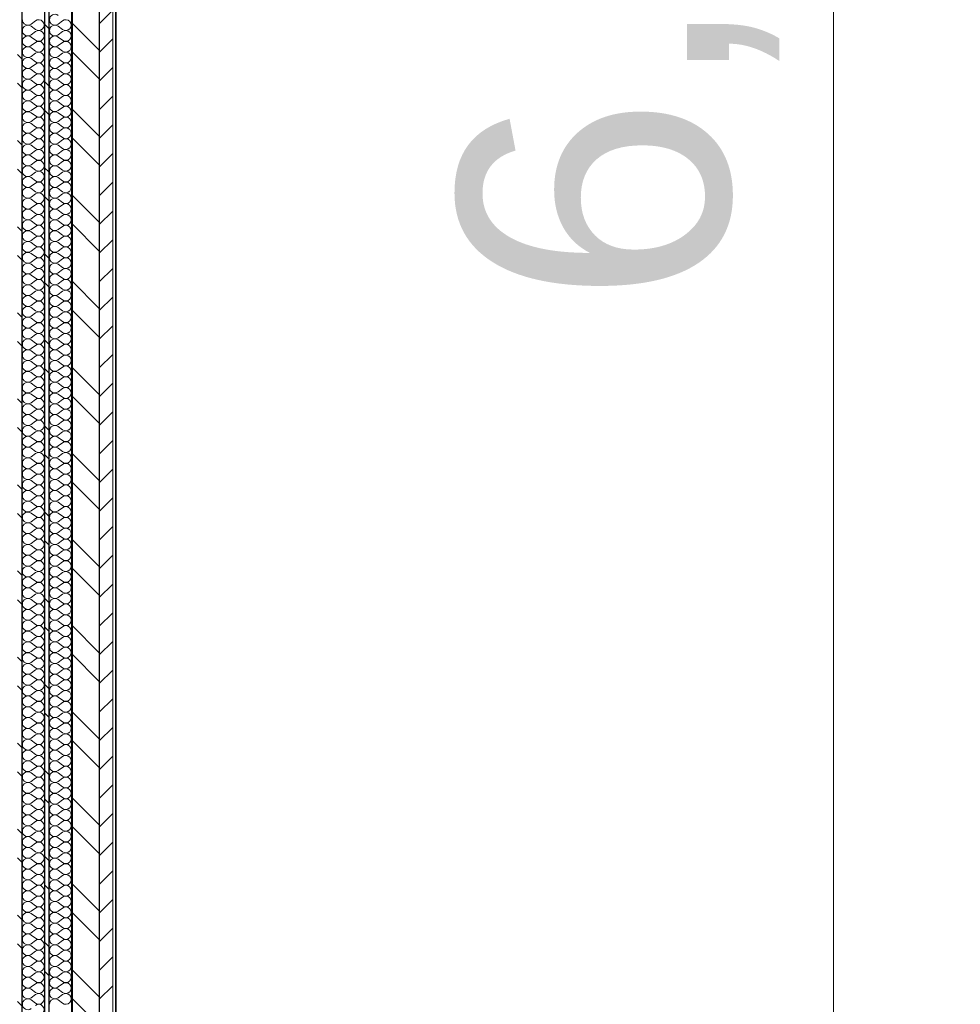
# Model space of a CAD drawing. Header units: millimetres. Extents: x 30792 to 66615, y -300 to 6970.
# Tile 56 of 58: x 63782 to 65521, y 1500 to 3320. Entities that reach past the tile are written whole.
import ezdxf

# ---------------------------------------------------------------- set-up
doc = ezdxf.new("R2010")
doc.units = ezdxf.units.MM
doc.header["$MEASUREMENT"] = 0
doc.linetypes.add('Wipeout_Contour', pattern=[1000, 0, -1000])
for name, color, linetype in [('Métal _ Bardage.Charp_Couv_Bard_Métal', 7, 'Continuous'), ('Nouveau_2D - Cotations - 1_100.2D', 7, 'Continuous'), ('Nouveau_Charpente _ Bardage.Charp_Couv_Zinc', 7, 'Continuous')]:
    doc.layers.add(name, color=color, linetype=linetype)
doc.styles.add('STYLE_GENERE_1', font='arial.ttf')
doc.dimstyles.new('STYLE_GENERE__1', dxfattribs={"dimtxt": 500, "dimasz": 237.5, "dimexe": 0.18, "dimexo": 50, "dimgap": 0, "dimtad": 1, "dimlfac": 0.001, "dimzin": 0, "dimdsep": 46, "dimtxsty": 'STYLE_GENERE_1', "dimblk": 'ARROWHEAD_10', "dimblk1": 'ARROWHEAD_10', "dimblk2": 'ARROWHEAD_10', "dimcen": 0.09, "dimclrd": 256, "dimclre": 256, "dimclrt": 256, "dimazin": 0, "dimtfac": 1, "dimtdec": 4, "dimtmove": 0, "dimatfit": 3, "dimfxl": 0, "dimtolj": 1, "dimtzin": 0, "dimarcsym": 0})
pattern_1 = [(315, (0, 0), (79.54951, 79.54951), []), (315, (26.52, 26.52), (79.54951, 79.54951), [])]

# ---------------------------------------------------------------- blocks, each defined once
blk = doc.blocks.new('*X51')
at = {"layer": 'Métal _ Bardage.Charp_Couv_Bard_Métal', "linetype": 'Continuous', "lineweight": 15, "true_color": 0xc1976c}
blk.add_hatch(color=33, dxfattribs=at).paths.add_polyline_path([(63878.282724, 140), (63879.282724, 140), (63879.282724, 6927.6), (63878.282724, 6927.6)])
blk = doc.blocks.new('*X52')
at = {"layer": 'Métal _ Bardage.Charp_Couv_Bard_Métal', "color": 2, "linetype": 'Continuous', "lineweight": 15, "true_color": 0xfee600}
for p, q in [((63861.3, 3318), (63853.3, 3312)), ((63861.3, 3302), (63853.3, 3308)), ((63861.3, 3298), (63853.3, 3292)), ((63861.3, 3282), (63853.3, 3288)), ((63861.3, 3278), (63853.3, 3272)), ((63861.3, 3262), (63853.3, 3268)), ((63861.3, 3258), (63853.3, 3252)), ((63861.3, 3242), (63853.3, 3248)), ((63861.3, 3238), (63853.3, 3232)), ((63861.3, 3222), (63853.3, 3228)), ((63861.3, 3218), (63853.3, 3212)), ((63861.3, 3202), (63853.3, 3208)), ((63861.3, 3198), (63853.3, 3192)), ((63861.3, 3182), (63853.3, 3188)), ((63861.3, 3178), (63853.3, 3172)), ((63861.3, 3162), (63853.3, 3168)), ((63861.3, 3158), (63853.3, 3152)), ((63861.3, 3142), (63853.3, 3148)), ((63861.3, 3138), (63853.3, 3132)), ((63861.3, 3122), (63853.3, 3128)), ((63861.3, 3118), (63853.3, 3112)), ((63861.3, 3102), (63853.3, 3108)), ((63861.3, 3098), (63853.3, 3092)), ((63861.3, 3082), (63853.3, 3088)), ((63861.3, 3078), (63853.3, 3072)), ((63861.3, 3062), (63853.3, 3068)), ((63861.3, 3058), (63853.3, 3052)), ((63861.3, 3042), (63853.3, 3048)), ((63861.3, 3038), (63853.3, 3032)), ((63861.3, 3022), (63853.3, 3028)), ((63861.3, 3018), (63853.3, 3012)), ((63861.3, 3002), (63853.3, 3008)), ((63861.3, 2998), (63853.3, 2992)), ((63861.3, 2982), (63853.3, 2988)), ((63861.3, 2978), (63853.3, 2972)), ((63861.3, 2962), (63853.3, 2968)), ((63861.3, 2958), (63853.3, 2952)), ((63861.3, 2942), (63853.3, 2948)), ((63861.3, 2938), (63853.3, 2932)), ((63861.3, 2922), (63853.3, 2928)), ((63861.3, 2918), (63853.3, 2912)), ((63861.3, 2902), (63853.3, 2908)), ((63861.3, 2898), (63853.3, 2892)), ((63861.3, 2882), (63853.3, 2888)), ((63861.3, 2878), (63853.3, 2872)), ((63861.3, 2862), (63853.3, 2868)), ((63861.3, 2858), (63853.3, 2852)), ((63861.3, 2842), (63853.3, 2848)), ((63861.3, 2838), (63853.3, 2832)), ((63861.3, 2822), (63853.3, 2828)), ((63861.3, 2818), (63853.3, 2812)), ((63861.3, 2802), (63853.3, 2808)), ((63861.3, 2798), (63853.3, 2792)), ((63861.3, 2782), (63853.3, 2788)), ((63861.3, 2778), (63853.3, 2772)), ((63861.3, 2762), (63853.3, 2768)), ((63861.3, 2758), (63853.3, 2752)), ((63861.3, 2742), (63853.3, 2748)), ((63861.3, 2738), (63853.3, 2732)), ((63861.3, 2722), (63853.3, 2728)), ((63861.3, 2718), (63853.3, 2712)), ((63861.3, 2702), (63853.3, 2708)), ((63861.3, 2698), (63853.3, 2692)), ((63861.3, 2682), (63853.3, 2688)), ((63861.3, 2678), (63853.3, 2672)), ((63861.3, 2662), (63853.3, 2668)), ((63861.3, 2658), (63853.3, 2652)), ((63861.3, 2642), (63853.3, 2648)), ((63861.3, 2638), (63853.3, 2632)), ((63861.3, 2622), (63853.3, 2628)), ((63861.3, 2618), (63853.3, 2612)), ((63861.3, 2602), (63853.3, 2608)), ((63861.3, 2598), (63853.3, 2592)), ((63861.3, 2582), (63853.3, 2588)), ((63861.3, 2578), (63853.3, 2572)), ((63861.3, 2562), (63853.3, 2568)), ((63861.3, 2558), (63853.3, 2552)), ((63861.3, 2542), (63853.3, 2548)), ((63861.3, 2538), (63853.3, 2532)), ((63861.3, 2522), (63853.3, 2528)), ((63861.3, 2518), (63853.3, 2512)), ((63861.3, 2502), (63853.3, 2508)), ((63861.3, 2498), (63853.3, 2492)), ((63861.3, 2482), (63853.3, 2488)), ((63861.3, 2478), (63853.3, 2472)), ((63861.3, 2462), (63853.3, 2468)), ((63861.3, 2458), (63853.3, 2452)), ((63861.3, 2442), (63853.3, 2448)), ((63861.3, 2438), (63853.3, 2432)), ((63861.3, 2422), (63853.3, 2428)), ((63861.3, 2418), (63853.3, 2412)), ((63861.3, 2402), (63853.3, 2408)), ((63861.3, 2398), (63853.3, 2392)), ((63861.3, 2382), (63853.3, 2388)), ((63861.3, 2378), (63853.3, 2372)), ((63861.3, 2362), (63853.3, 2368)), ((63861.3, 2358), (63853.3, 2352)), ((63861.3, 2342), (63853.3, 2348)), ((63861.3, 2338), (63853.3, 2332)), ((63861.3, 2322), (63853.3, 2328)), ((63861.3, 2318), (63853.3, 2312)), ((63861.3, 2302), (63853.3, 2308)), ((63861.3, 2298), (63853.3, 2292)), ((63861.3, 2282), (63853.3, 2288)), ((63861.3, 2278), (63853.3, 2272)), ((63861.3, 2262), (63853.3, 2268)), ((63861.3, 2258), (63853.3, 2252)), ((63861.3, 2242), (63853.3, 2248)), ((63861.3, 2238), (63853.3, 2232)), ((63861.3, 2222), (63853.3, 2228)), ((63861.3, 2218), (63853.3, 2212)), ((63861.3, 2202), (63853.3, 2208)), ((63861.3, 2198), (63853.3, 2192)), ((63861.3, 2182), (63853.3, 2188)), ((63861.3, 2178), (63853.3, 2172)), ((63861.3, 2162), (63853.3, 2168)), ((63861.3, 2158), (63853.3, 2152)), ((63861.3, 2142), (63853.3, 2148)), ((63861.3, 2138), (63853.3, 2132)), ((63861.3, 2122), (63853.3, 2128)), ((63861.3, 2118), (63853.3, 2112)), ((63861.3, 2102), (63853.3, 2108)), ((63861.3, 2098), (63853.3, 2092)), ((63861.3, 2082), (63853.3, 2088)), ((63861.3, 2078), (63853.3, 2072)), ((63861.3, 2062), (63853.3, 2068)), ((63861.3, 2058), (63853.3, 2052)), ((63861.3, 2042), (63853.3, 2048)), ((63861.3, 2038), (63853.3, 2032)), ((63861.3, 2022), (63853.3, 2028)), ((63861.3, 2018), (63853.3, 2012)), ((63861.3, 2002), (63853.3, 2008)), ((63861.3, 1998), (63853.3, 1992)), ((63861.3, 1982), (63853.3, 1988)), ((63861.3, 1978), (63853.3, 1972)), ((63861.3, 1962), (63853.3, 1968)), ((63861.3, 1958), (63853.3, 1952)), ((63861.3, 1942), (63853.3, 1948)), ((63861.3, 1938), (63853.3, 1932)), ((63861.3, 1922), (63853.3, 1928)), ((63861.3, 1918), (63853.3, 1912)), ((63861.3, 1902), (63853.3, 1908)), ((63861.3, 1898), (63853.3, 1892)), ((63861.3, 1882), (63853.3, 1888)), ((63861.3, 1878), (63853.3, 1872)), ((63861.3, 1862), (63853.3, 1868)), ((63861.3, 1858), (63853.3, 1852)), ((63861.3, 1842), (63853.3, 1848)), ((63861.3, 1838), (63853.3, 1832)), ((63861.3, 1822), (63853.3, 1828)), ((63861.3, 1818), (63853.3, 1812)), ((63861.3, 1802), (63853.3, 1808)), ((63861.3, 1798), (63853.3, 1792)), ((63861.3, 1782), (63853.3, 1788)), ((63861.3, 1778), (63853.3, 1772)), ((63861.3, 1762), (63853.3, 1768)), ((63861.3, 1758), (63853.3, 1752)), ((63861.3, 1742), (63853.3, 1748)), ((63861.3, 1738), (63853.3, 1732)), ((63861.3, 1722), (63853.3, 1728)), ((63861.3, 1718), (63853.3, 1712)), ((63861.3, 1702), (63853.3, 1708)), ((63861.3, 1698), (63853.3, 1692)), ((63861.3, 1682), (63853.3, 1688)), ((63861.3, 1678), (63853.3, 1672)), ((63861.3, 1662), (63853.3, 1668)), ((63861.3, 1658), (63853.3, 1652)), ((63861.3, 1642), (63853.3, 1648)), ((63861.3, 1638), (63853.3, 1632)), ((63861.3, 1622), (63853.3, 1628)), ((63861.3, 1618), (63853.3, 1612)), ((63861.3, 1602), (63853.3, 1608)), ((63861.3, 1598), (63853.3, 1592)), ((63861.3, 1582), (63853.3, 1588)), ((63861.3, 1578), (63853.3, 1572)), ((63861.3, 1562), (63853.3, 1568)), ((63861.3, 1558), (63853.3, 1552)), ((63861.3, 1542), (63853.3, 1548)), ((63861.3, 1538), (63853.3, 1532)), ((63861.3, 1522), (63853.3, 1528)), ((63861.3, 1518), (63853.3, 1512)), ((63861.3, 1502), (63853.3, 1508))]:
    blk.add_line(p, q, dxfattribs=at)
for centre, start, end in [((63847.3, 3320), 53.1301, 180), ((63847.3, 3320), 180, 306.8699), ((63867.3, 3310), 233.1301, 126.8699), ((63847.3, 3300), 53.1301, 180), ((63847.3, 3300), 180, 306.8699), ((63867.3, 3290), 233.1301, 126.8699), ((63847.3, 3280), 53.1301, 180), ((63847.3, 3280), 180, 306.8699), ((63867.3, 3270), 233.1301, 126.8699), ((63847.3, 3260), 53.1301, 180), ((63847.3, 3260), 180, 306.8699), ((63867.3, 3250), 233.1301, 126.8699), ((63847.3, 3240), 53.1301, 180), ((63847.3, 3240), 180, 306.8699), ((63867.3, 3230), 233.1301, 126.8699), ((63847.3, 3220), 53.1301, 180), ((63847.3, 3220), 180, 306.8699), ((63847.3, 3200), 53.1301, 180), ((63867.3, 3210), 233.1301, 126.8699), ((63847.3, 3200), 180, 306.8699), ((63847.3, 3180), 53.1301, 180), ((63867.3, 3190), 233.1301, 126.8699), ((63847.3, 3180), 180, 306.8699), ((63847.3, 3160), 53.1301, 180), ((63867.3, 3170), 233.1301, 126.8699), ((63847.3, 3160), 180, 306.8699), ((63847.3, 3140), 53.1301, 180), ((63867.3, 3150), 233.1301, 126.8699), ((63847.3, 3140), 180, 306.8699), ((63867.3, 3130), 233.1301, 126.8699), ((63847.3, 3120), 53.1301, 180), ((63847.3, 3120), 180, 306.8699), ((63867.3, 3110), 233.1301, 126.8699), ((63847.3, 3100), 53.1301, 180), ((63847.3, 3100), 180, 306.8699), ((63867.3, 3090), 233.1301, 126.8699), ((63847.3, 3080), 53.1301, 180), ((63847.3, 3080), 180, 306.8699), ((63867.3, 3070), 233.1301, 126.8699), ((63847.3, 3060), 53.1301, 180), ((63847.3, 3060), 180, 306.8699), ((63867.3, 3050), 233.1301, 126.8699), ((63847.3, 3040), 53.1301, 180), ((63847.3, 3040), 180, 306.8699), ((63867.3, 3030), 233.1301, 126.8699), ((63847.3, 3020), 53.1301, 180), ((63847.3, 3020), 180, 306.8699), ((63847.3, 3000), 53.1301, 180), ((63867.3, 3010), 233.1301, 126.8699), ((63847.3, 3000), 180, 306.8699), ((63847.3, 2980), 53.1301, 180), ((63867.3, 2990), 233.1301, 126.8699), ((63847.3, 2980), 180, 306.8699), ((63847.3, 2960), 53.1301, 180), ((63867.3, 2970), 233.1301, 126.8699), ((63847.3, 2960), 180, 306.8699), ((63847.3, 2940), 53.1301, 180), ((63867.3, 2950), 233.1301, 126.8699), ((63847.3, 2940), 180, 306.8699), ((63867.3, 2930), 233.1301, 126.8699), ((63847.3, 2920), 53.1301, 180), ((63847.3, 2920), 180, 306.8699), ((63867.3, 2910), 233.1301, 126.8699), ((63847.3, 2900), 53.1301, 180), ((63847.3, 2900), 180, 306.8699), ((63867.3, 2890), 233.1301, 126.8699), ((63847.3, 2880), 53.1301, 180), ((63847.3, 2880), 180, 306.8699), ((63867.3, 2870), 233.1301, 126.8699), ((63847.3, 2860), 53.1301, 180), ((63847.3, 2860), 180, 306.8699), ((63867.3, 2850), 233.1301, 126.8699), ((63847.3, 2840), 53.1301, 180), ((63847.3, 2840), 180, 306.8699), ((63867.3, 2830), 233.1301, 126.8699), ((63847.3, 2820), 53.1301, 180), ((63847.3, 2820), 180, 306.8699), ((63847.3, 2800), 53.1301, 180), ((63867.3, 2810), 233.1301, 126.8699), ((63847.3, 2800), 180, 306.8699), ((63847.3, 2780), 53.1301, 180), ((63867.3, 2790), 233.1301, 126.8699), ((63847.3, 2780), 180, 306.8699), ((63847.3, 2760), 53.1301, 180), ((63867.3, 2770), 233.1301, 126.8699), ((63847.3, 2760), 180, 306.8699), ((63847.3, 2740), 53.1301, 180), ((63867.3, 2750), 233.1301, 126.8699), ((63847.3, 2740), 180, 306.8699), ((63847.3, 2720), 53.1301, 180), ((63867.3, 2730), 233.1301, 126.8699), ((63847.3, 2720), 180, 306.8699), ((63867.3, 2710), 233.1301, 126.8699), ((63847.3, 2700), 53.1301, 180), ((63847.3, 2700), 180, 306.8699), ((63867.3, 2690), 233.1301, 126.8699), ((63847.3, 2680), 53.1301, 180), ((63847.3, 2680), 180, 306.8699), ((63867.3, 2670), 233.1301, 126.8699), ((63847.3, 2660), 53.1301, 180), ((63847.3, 2660), 180, 306.8699), ((63867.3, 2650), 233.1301, 126.8699), ((63847.3, 2640), 53.1301, 180), ((63847.3, 2640), 180, 306.8699), ((63867.3, 2630), 233.1301, 126.8699), ((63847.3, 2620), 53.1301, 180), ((63847.3, 2620), 180, 306.8699), ((63847.3, 2600), 53.1301, 180), ((63867.3, 2610), 233.1301, 126.8699), ((63847.3, 2600), 180, 306.8699), ((63847.3, 2580), 53.1301, 180), ((63867.3, 2590), 233.1301, 126.8699), ((63847.3, 2580), 180, 306.8699), ((63847.3, 2560), 53.1301, 180), ((63867.3, 2570), 233.1301, 126.8699), ((63847.3, 2560), 180, 306.8699), ((63847.3, 2540), 53.1301, 180), ((63867.3, 2550), 233.1301, 126.8699), ((63847.3, 2540), 180, 306.8699), ((63847.3, 2520), 53.1301, 180), ((63867.3, 2530), 233.1301, 126.8699), ((63847.3, 2520), 180, 306.8699), ((63867.3, 2510), 233.1301, 126.8699), ((63847.3, 2500), 53.1301, 180), ((63847.3, 2500), 180, 306.8699), ((63867.3, 2490), 233.1301, 126.8699), ((63847.3, 2480), 53.1301, 180), ((63847.3, 2480), 180, 306.8699), ((63867.3, 2470), 233.1301, 126.8699), ((63847.3, 2460), 53.1301, 180), ((63847.3, 2460), 180, 306.8699), ((63867.3, 2450), 233.1301, 126.8699), ((63847.3, 2440), 53.1301, 180), ((63847.3, 2440), 180, 306.8699), ((63867.3, 2430), 233.1301, 126.8699), ((63847.3, 2420), 53.1301, 180), ((63847.3, 2420), 180, 306.8699), ((63847.3, 2400), 53.1301, 180), ((63867.3, 2410), 233.1301, 126.8699), ((63847.3, 2400), 180, 306.8699), ((63847.3, 2380), 53.1301, 180), ((63867.3, 2390), 233.1301, 126.8699), ((63847.3, 2380), 180, 306.8699), ((63847.3, 2360), 53.1301, 180), ((63867.3, 2370), 233.1301, 126.8699), ((63847.3, 2360), 180, 306.8699), ((63847.3, 2340), 53.1301, 180), ((63867.3, 2350), 233.1301, 126.8699), ((63847.3, 2340), 180, 306.8699), ((63847.3, 2320), 53.1301, 180), ((63867.3, 2330), 233.1301, 126.8699), ((63847.3, 2320), 180, 306.8699), ((63867.3, 2310), 233.1301, 126.8699), ((63847.3, 2300), 53.1301, 180), ((63847.3, 2300), 180, 306.8699), ((63867.3, 2290), 233.1301, 126.8699), ((63847.3, 2280), 53.1301, 180), ((63847.3, 2280), 180, 306.8699), ((63867.3, 2270), 233.1301, 126.8699), ((63847.3, 2260), 53.1301, 180), ((63847.3, 2260), 180, 306.8699), ((63867.3, 2250), 233.1301, 126.8699), ((63847.3, 2240), 53.1301, 180), ((63847.3, 2240), 180, 306.8699), ((63867.3, 2230), 233.1301, 126.8699), ((63847.3, 2220), 53.1301, 180), ((63847.3, 2220), 180, 306.8699), ((63847.3, 2200), 53.1301, 180), ((63867.3, 2210), 233.1301, 126.8699), ((63847.3, 2200), 180, 306.8699), ((63847.3, 2180), 53.1301, 180), ((63867.3, 2190), 233.1301, 126.8699), ((63847.3, 2180), 180, 306.8699), ((63847.3, 2160), 53.1301, 180), ((63867.3, 2170), 233.1301, 126.8699), ((63847.3, 2160), 180, 306.8699), ((63847.3, 2140), 53.1301, 180), ((63867.3, 2150), 233.1301, 126.8699), ((63847.3, 2140), 180, 306.8699), ((63847.3, 2120), 53.1301, 180), ((63867.3, 2130), 233.1301, 126.8699), ((63847.3, 2120), 180, 306.8699), ((63867.3, 2110), 233.1301, 126.8699), ((63847.3, 2100), 53.1301, 180), ((63847.3, 2100), 180, 306.8699), ((63867.3, 2090), 233.1301, 126.8699), ((63847.3, 2080), 53.1301, 180), ((63847.3, 2080), 180, 306.8699), ((63867.3, 2070), 233.1301, 126.8699), ((63847.3, 2060), 53.1301, 180), ((63847.3, 2060), 180, 306.8699), ((63867.3, 2050), 233.1301, 126.8699), ((63847.3, 2040), 53.1301, 180), ((63847.3, 2040), 180, 306.8699), ((63867.3, 2030), 233.1301, 126.8699), ((63847.3, 2020), 53.1301, 180), ((63847.3, 2020), 180, 306.8699), ((63847.3, 2000), 53.1301, 180), ((63867.3, 2010), 233.1301, 126.8699), ((63847.3, 2000), 180, 306.8699), ((63847.3, 1980), 53.1301, 180), ((63867.3, 1990), 233.1301, 126.8699), ((63847.3, 1980), 180, 306.8699), ((63847.3, 1960), 53.1301, 180), ((63867.3, 1970), 233.1301, 126.8699), ((63847.3, 1960), 180, 306.8699), ((63847.3, 1940), 53.1301, 180), ((63867.3, 1950), 233.1301, 126.8699), ((63847.3, 1940), 180, 306.8699), ((63847.3, 1920), 53.1301, 180), ((63867.3, 1930), 233.1301, 126.8699), ((63847.3, 1920), 180, 306.8699), ((63867.3, 1910), 233.1301, 126.8699), ((63847.3, 1900), 53.1301, 180), ((63847.3, 1900), 180, 306.8699), ((63867.3, 1890), 233.1301, 126.8699), ((63847.3, 1880), 53.1301, 180), ((63847.3, 1880), 180, 306.8699), ((63867.3, 1870), 233.1301, 126.8699), ((63847.3, 1860), 53.1301, 180), ((63847.3, 1860), 180, 306.8699), ((63867.3, 1850), 233.1301, 126.8699), ((63847.3, 1840), 53.1301, 180), ((63847.3, 1840), 180, 306.8699), ((63867.3, 1830), 233.1301, 126.8699), ((63847.3, 1820), 53.1301, 180), ((63847.3, 1820), 180, 306.8699), ((63867.3, 1810), 233.1301, 126.8699), ((63847.3, 1800), 53.1301, 180), ((63847.3, 1800), 180, 306.8699), ((63847.3, 1780), 53.1301, 180), ((63867.3, 1790), 233.1301, 126.8699), ((63847.3, 1780), 180, 306.8699), ((63847.3, 1760), 53.1301, 180), ((63867.3, 1770), 233.1301, 126.8699), ((63847.3, 1760), 180, 306.8699), ((63847.3, 1740), 53.1301, 180), ((63867.3, 1750), 233.1301, 126.8699), ((63847.3, 1740), 180, 306.8699), ((63847.3, 1720), 53.1301, 180), ((63867.3, 1730), 233.1301, 126.8699), ((63847.3, 1720), 180, 306.8699), ((63867.3, 1710), 233.1301, 126.8699), ((63847.3, 1700), 53.1301, 180), ((63847.3, 1700), 180, 306.8699), ((63867.3, 1690), 233.1301, 126.8699), ((63847.3, 1680), 53.1301, 180), ((63847.3, 1680), 180, 306.8699), ((63867.3, 1670), 233.1301, 126.8699), ((63847.3, 1660), 53.1301, 180), ((63847.3, 1660), 180, 306.8699), ((63867.3, 1650), 233.1301, 126.8699), ((63847.3, 1640), 53.1301, 180), ((63847.3, 1640), 180, 306.8699), ((63867.3, 1630), 233.1301, 126.8699), ((63847.3, 1620), 53.1301, 180), ((63847.3, 1620), 180, 306.8699), ((63867.3, 1610), 233.1301, 126.8699), ((63847.3, 1600), 53.1301, 180), ((63847.3, 1600), 180, 306.8699), ((63847.3, 1580), 53.1301, 180), ((63867.3, 1590), 233.1301, 126.8699), ((63847.3, 1580), 180, 306.8699), ((63847.3, 1560), 53.1301, 180), ((63867.3, 1570), 233.1301, 126.8699), ((63847.3, 1560), 180, 306.8699), ((63847.3, 1540), 53.1301, 180), ((63867.3, 1550), 233.1301, 126.8699), ((63847.3, 1540), 180, 306.8699), ((63847.3, 1520), 53.1301, 180), ((63867.3, 1530), 233.1301, 126.8699), ((63847.3, 1520), 180, 306.8699), ((63867.3, 1510), 233.1301, 126.8699), ((63847.3, 1500), 53.1301, 180)]:
    blk.add_arc(centre, 10, start, end, dxfattribs=at)
blk = doc.blocks.new('*X53')
at = {"layer": 'Métal _ Bardage.Charp_Couv_Bard_Métal', "color": 2, "linetype": 'Continuous', "lineweight": 15, "true_color": 0xfee600}
for p, q in [((63811.3, 3318), (63803.3, 3312)), ((63811.3, 3302), (63803.3, 3308)), ((63811.3, 3298), (63803.3, 3292)), ((63811.3, 3282), (63803.3, 3288)), ((63811.3, 3278), (63803.3, 3272)), ((63811.3, 3262), (63803.3, 3268)), ((63811.3, 3258), (63803.3, 3252)), ((63811.3, 3242), (63803.3, 3248)), ((63811.3, 3238), (63803.3, 3232)), ((63811.3, 3222), (63803.3, 3228)), ((63811.3, 3218), (63803.3, 3212)), ((63811.3, 3202), (63803.3, 3208)), ((63811.3, 3198), (63803.3, 3192)), ((63811.3, 3182), (63803.3, 3188)), ((63811.3, 3178), (63803.3, 3172)), ((63811.3, 3162), (63803.3, 3168)), ((63811.3, 3158), (63803.3, 3152)), ((63811.3, 3142), (63803.3, 3148)), ((63811.3, 3138), (63803.3, 3132)), ((63811.3, 3122), (63803.3, 3128)), ((63811.3, 3118), (63803.3, 3112)), ((63811.3, 3102), (63803.3, 3108)), ((63811.3, 3098), (63803.3, 3092)), ((63811.3, 3082), (63803.3, 3088)), ((63811.3, 3078), (63803.3, 3072)), ((63811.3, 3062), (63803.3, 3068)), ((63811.3, 3058), (63803.3, 3052)), ((63811.3, 3042), (63803.3, 3048)), ((63811.3, 3038), (63803.3, 3032)), ((63811.3, 3022), (63803.3, 3028)), ((63811.3, 3018), (63803.3, 3012)), ((63811.3, 3002), (63803.3, 3008)), ((63811.3, 2998), (63803.3, 2992)), ((63811.3, 2982), (63803.3, 2988)), ((63811.3, 2978), (63803.3, 2972)), ((63811.3, 2962), (63803.3, 2968)), ((63811.3, 2958), (63803.3, 2952)), ((63811.3, 2942), (63803.3, 2948)), ((63811.3, 2938), (63803.3, 2932)), ((63811.3, 2922), (63803.3, 2928)), ((63811.3, 2918), (63803.3, 2912)), ((63811.3, 2902), (63803.3, 2908)), ((63811.3, 2898), (63803.3, 2892)), ((63811.3, 2882), (63803.3, 2888)), ((63811.3, 2878), (63803.3, 2872)), ((63811.3, 2862), (63803.3, 2868)), ((63811.3, 2858), (63803.3, 2852)), ((63811.3, 2842), (63803.3, 2848)), ((63811.3, 2838), (63803.3, 2832)), ((63811.3, 2822), (63803.3, 2828)), ((63811.3, 2818), (63803.3, 2812)), ((63811.3, 2802), (63803.3, 2808)), ((63811.3, 2798), (63803.3, 2792)), ((63811.3, 2782), (63803.3, 2788)), ((63811.3, 2778), (63803.3, 2772)), ((63811.3, 2762), (63803.3, 2768)), ((63811.3, 2758), (63803.3, 2752)), ((63811.3, 2742), (63803.3, 2748)), ((63811.3, 2738), (63803.3, 2732)), ((63811.3, 2722), (63803.3, 2728)), ((63811.3, 2718), (63803.3, 2712)), ((63811.3, 2702), (63803.3, 2708)), ((63811.3, 2698), (63803.3, 2692)), ((63811.3, 2682), (63803.3, 2688)), ((63811.3, 2678), (63803.3, 2672)), ((63811.3, 2662), (63803.3, 2668)), ((63811.3, 2658), (63803.3, 2652)), ((63811.3, 2642), (63803.3, 2648)), ((63811.3, 2638), (63803.3, 2632)), ((63811.3, 2622), (63803.3, 2628)), ((63811.3, 2618), (63803.3, 2612)), ((63811.3, 2602), (63803.3, 2608)), ((63811.3, 2598), (63803.3, 2592)), ((63811.3, 2582), (63803.3, 2588)), ((63811.3, 2578), (63803.3, 2572)), ((63811.3, 2562), (63803.3, 2568)), ((63811.3, 2558), (63803.3, 2552)), ((63811.3, 2542), (63803.3, 2548)), ((63811.3, 2538), (63803.3, 2532)), ((63811.3, 2522), (63803.3, 2528)), ((63811.3, 2518), (63803.3, 2512)), ((63811.3, 2502), (63803.3, 2508)), ((63811.3, 2498), (63803.3, 2492)), ((63811.3, 2482), (63803.3, 2488)), ((63811.3, 2478), (63803.3, 2472)), ((63811.3, 2462), (63803.3, 2468)), ((63811.3, 2458), (63803.3, 2452)), ((63811.3, 2442), (63803.3, 2448)), ((63811.3, 2438), (63803.3, 2432)), ((63811.3, 2422), (63803.3, 2428)), ((63811.3, 2418), (63803.3, 2412)), ((63811.3, 2402), (63803.3, 2408)), ((63811.3, 2398), (63803.3, 2392)), ((63811.3, 2382), (63803.3, 2388)), ((63811.3, 2378), (63803.3, 2372)), ((63811.3, 2362), (63803.3, 2368)), ((63811.3, 2358), (63803.3, 2352)), ((63811.3, 2342), (63803.3, 2348)), ((63811.3, 2338), (63803.3, 2332)), ((63811.3, 2322), (63803.3, 2328)), ((63811.3, 2318), (63803.3, 2312)), ((63811.3, 2302), (63803.3, 2308)), ((63811.3, 2298), (63803.3, 2292)), ((63811.3, 2282), (63803.3, 2288)), ((63811.3, 2278), (63803.3, 2272)), ((63811.3, 2262), (63803.3, 2268)), ((63811.3, 2258), (63803.3, 2252)), ((63811.3, 2242), (63803.3, 2248)), ((63811.3, 2238), (63803.3, 2232)), ((63811.3, 2222), (63803.3, 2228)), ((63811.3, 2218), (63803.3, 2212)), ((63811.3, 2202), (63803.3, 2208)), ((63811.3, 2198), (63803.3, 2192)), ((63811.3, 2182), (63803.3, 2188)), ((63811.3, 2178), (63803.3, 2172)), ((63811.3, 2162), (63803.3, 2168)), ((63811.3, 2158), (63803.3, 2152)), ((63811.3, 2142), (63803.3, 2148)), ((63811.3, 2138), (63803.3, 2132)), ((63811.3, 2122), (63803.3, 2128)), ((63811.3, 2118), (63803.3, 2112)), ((63811.3, 2102), (63803.3, 2108)), ((63811.3, 2098), (63803.3, 2092)), ((63811.3, 2082), (63803.3, 2088)), ((63811.3, 2078), (63803.3, 2072)), ((63811.3, 2062), (63803.3, 2068)), ((63811.3, 2058), (63803.3, 2052)), ((63811.3, 2042), (63803.3, 2048)), ((63811.3, 2038), (63803.3, 2032)), ((63811.3, 2022), (63803.3, 2028)), ((63811.3, 2018), (63803.3, 2012)), ((63811.3, 2002), (63803.3, 2008)), ((63811.3, 1998), (63803.3, 1992)), ((63811.3, 1982), (63803.3, 1988)), ((63811.3, 1978), (63803.3, 1972)), ((63811.3, 1962), (63803.3, 1968)), ((63811.3, 1958), (63803.3, 1952)), ((63811.3, 1942), (63803.3, 1948)), ((63811.3, 1938), (63803.3, 1932)), ((63811.3, 1922), (63803.3, 1928)), ((63811.3, 1918), (63803.3, 1912)), ((63811.3, 1902), (63803.3, 1908)), ((63811.3, 1898), (63803.3, 1892)), ((63811.3, 1882), (63803.3, 1888)), ((63811.3, 1878), (63803.3, 1872)), ((63811.3, 1862), (63803.3, 1868)), ((63811.3, 1858), (63803.3, 1852)), ((63811.3, 1842), (63803.3, 1848)), ((63811.3, 1838), (63803.3, 1832)), ((63811.3, 1822), (63803.3, 1828)), ((63811.3, 1818), (63803.3, 1812)), ((63811.3, 1802), (63803.3, 1808)), ((63811.3, 1798), (63803.3, 1792)), ((63811.3, 1782), (63803.3, 1788)), ((63811.3, 1778), (63803.3, 1772)), ((63811.3, 1762), (63803.3, 1768)), ((63811.3, 1758), (63803.3, 1752)), ((63811.3, 1742), (63803.3, 1748)), ((63811.3, 1738), (63803.3, 1732)), ((63811.3, 1722), (63803.3, 1728)), ((63811.3, 1718), (63803.3, 1712)), ((63811.3, 1702), (63803.3, 1708)), ((63811.3, 1698), (63803.3, 1692)), ((63811.3, 1682), (63803.3, 1688)), ((63811.3, 1678), (63803.3, 1672)), ((63811.3, 1662), (63803.3, 1668)), ((63811.3, 1658), (63803.3, 1652)), ((63811.3, 1642), (63803.3, 1648)), ((63811.3, 1638), (63803.3, 1632)), ((63811.3, 1622), (63803.3, 1628)), ((63811.3, 1618), (63803.3, 1612)), ((63811.3, 1602), (63803.3, 1608)), ((63811.3, 1598), (63803.3, 1592)), ((63811.3, 1582), (63803.3, 1588)), ((63811.3, 1578), (63803.3, 1572)), ((63811.3, 1562), (63803.3, 1568)), ((63811.3, 1558), (63803.3, 1552)), ((63811.3, 1542), (63803.3, 1548)), ((63811.3, 1538), (63803.3, 1532)), ((63811.3, 1522), (63803.3, 1528)), ((63811.3, 1518), (63803.3, 1512)), ((63811.3, 1502), (63803.3, 1508))]:
    blk.add_line(p, q, dxfattribs=at)
for centre, start, end in [((63797.3, 3320), 180, 306.8699), ((63817.3, 3310), 233.1301, 126.8699), ((63797.3, 3300), 53.1301, 180), ((63797.3, 3300), 180, 306.8699), ((63817.3, 3290), 233.1301, 126.8699), ((63797.3, 3280), 53.1301, 180), ((63797.3, 3280), 180, 306.8699), ((63817.3, 3270), 233.1301, 126.8699), ((63797.3, 3260), 53.1301, 180), ((63797.3, 3260), 180, 306.8699), ((63817.3, 3250), 233.1301, 126.8699), ((63797.3, 3240), 53.1301, 180), ((63797.3, 3240), 180, 306.8699), ((63817.3, 3230), 233.1301, 126.8699), ((63797.3, 3220), 53.1301, 180), ((63797.3, 3220), 180, 306.8699), ((63797.3, 3200), 53.1301, 180), ((63817.3, 3210), 233.1301, 126.8699), ((63797.3, 3200), 180, 306.8699), ((63797.3, 3180), 53.1301, 180), ((63817.3, 3190), 233.1301, 126.8699), ((63797.3, 3180), 180, 306.8699), ((63797.3, 3160), 53.1301, 180), ((63817.3, 3170), 233.1301, 126.8699), ((63797.3, 3160), 180, 306.8699), ((63797.3, 3140), 53.1301, 180), ((63817.3, 3150), 233.1301, 126.8699), ((63797.3, 3140), 180, 306.8699), ((63817.3, 3130), 233.1301, 126.8699), ((63797.3, 3120), 53.1301, 180), ((63797.3, 3120), 180, 306.8699), ((63817.3, 3110), 233.1301, 126.8699), ((63797.3, 3100), 53.1301, 180), ((63797.3, 3100), 180, 306.8699), ((63817.3, 3090), 233.1301, 126.8699), ((63797.3, 3080), 53.1301, 180), ((63797.3, 3080), 180, 306.8699), ((63817.3, 3070), 233.1301, 126.8699), ((63797.3, 3060), 53.1301, 180), ((63797.3, 3060), 180, 306.8699), ((63817.3, 3050), 233.1301, 126.8699), ((63797.3, 3040), 53.1301, 180), ((63797.3, 3040), 180, 306.8699), ((63817.3, 3030), 233.1301, 126.8699), ((63797.3, 3020), 53.1301, 180), ((63797.3, 3020), 180, 306.8699), ((63797.3, 3000), 53.1301, 180), ((63817.3, 3010), 233.1301, 126.8699), ((63797.3, 3000), 180, 306.8699), ((63797.3, 2980), 53.1301, 180), ((63817.3, 2990), 233.1301, 126.8699), ((63797.3, 2980), 180, 306.8699), ((63797.3, 2960), 53.1301, 180), ((63817.3, 2970), 233.1301, 126.8699), ((63797.3, 2960), 180, 306.8699), ((63797.3, 2940), 53.1301, 180), ((63817.3, 2950), 233.1301, 126.8699), ((63797.3, 2940), 180, 306.8699), ((63817.3, 2930), 233.1301, 126.8699), ((63797.3, 2920), 53.1301, 180), ((63797.3, 2920), 180, 306.8699), ((63817.3, 2910), 233.1301, 126.8699), ((63797.3, 2900), 53.1301, 180), ((63797.3, 2900), 180, 306.8699), ((63817.3, 2890), 233.1301, 126.8699), ((63797.3, 2880), 53.1301, 180), ((63797.3, 2880), 180, 306.8699), ((63817.3, 2870), 233.1301, 126.8699), ((63797.3, 2860), 53.1301, 180), ((63797.3, 2860), 180, 306.8699), ((63817.3, 2850), 233.1301, 126.8699), ((63797.3, 2840), 53.1301, 180), ((63797.3, 2840), 180, 306.8699), ((63817.3, 2830), 233.1301, 126.8699), ((63797.3, 2820), 53.1301, 180), ((63797.3, 2820), 180, 306.8699), ((63797.3, 2800), 53.1301, 180), ((63817.3, 2810), 233.1301, 126.8699), ((63797.3, 2800), 180, 306.8699), ((63797.3, 2780), 53.1301, 180), ((63817.3, 2790), 233.1301, 126.8699), ((63797.3, 2780), 180, 306.8699), ((63797.3, 2760), 53.1301, 180), ((63817.3, 2770), 233.1301, 126.8699), ((63797.3, 2760), 180, 306.8699), ((63797.3, 2740), 53.1301, 180), ((63817.3, 2750), 233.1301, 126.8699), ((63797.3, 2740), 180, 306.8699), ((63797.3, 2720), 53.1301, 180), ((63817.3, 2730), 233.1301, 126.8699), ((63797.3, 2720), 180, 306.8699), ((63817.3, 2710), 233.1301, 126.8699), ((63797.3, 2700), 53.1301, 180), ((63797.3, 2700), 180, 306.8699), ((63817.3, 2690), 233.1301, 126.8699), ((63797.3, 2680), 53.1301, 180), ((63797.3, 2680), 180, 306.8699), ((63817.3, 2670), 233.1301, 126.8699), ((63797.3, 2660), 53.1301, 180), ((63797.3, 2660), 180, 306.8699), ((63817.3, 2650), 233.1301, 126.8699), ((63797.3, 2640), 53.1301, 180), ((63797.3, 2640), 180, 306.8699), ((63817.3, 2630), 233.1301, 126.8699), ((63797.3, 2620), 53.1301, 180), ((63797.3, 2620), 180, 306.8699), ((63797.3, 2600), 53.1301, 180), ((63817.3, 2610), 233.1301, 126.8699), ((63797.3, 2600), 180, 306.8699), ((63797.3, 2580), 53.1301, 180), ((63817.3, 2590), 233.1301, 126.8699), ((63797.3, 2580), 180, 306.8699), ((63797.3, 2560), 53.1301, 180), ((63817.3, 2570), 233.1301, 126.8699), ((63797.3, 2560), 180, 306.8699), ((63797.3, 2540), 53.1301, 180), ((63817.3, 2550), 233.1301, 126.8699), ((63797.3, 2540), 180, 306.8699), ((63797.3, 2520), 53.1301, 180), ((63817.3, 2530), 233.1301, 126.8699), ((63797.3, 2520), 180, 306.8699), ((63817.3, 2510), 233.1301, 126.8699), ((63797.3, 2500), 53.1301, 180), ((63797.3, 2500), 180, 306.8699), ((63817.3, 2490), 233.1301, 126.8699), ((63797.3, 2480), 53.1301, 180), ((63797.3, 2480), 180, 306.8699), ((63817.3, 2470), 233.1301, 126.8699), ((63797.3, 2460), 53.1301, 180), ((63797.3, 2460), 180, 306.8699), ((63817.3, 2450), 233.1301, 126.8699), ((63797.3, 2440), 53.1301, 180), ((63797.3, 2440), 180, 306.8699), ((63817.3, 2430), 233.1301, 126.8699), ((63797.3, 2420), 53.1301, 180), ((63797.3, 2420), 180, 306.8699), ((63797.3, 2400), 53.1301, 180), ((63817.3, 2410), 233.1301, 126.8699), ((63797.3, 2400), 180, 306.8699), ((63797.3, 2380), 53.1301, 180), ((63817.3, 2390), 233.1301, 126.8699), ((63797.3, 2380), 180, 306.8699), ((63797.3, 2360), 53.1301, 180), ((63817.3, 2370), 233.1301, 126.8699), ((63797.3, 2360), 180, 306.8699), ((63797.3, 2340), 53.1301, 180), ((63817.3, 2350), 233.1301, 126.8699), ((63797.3, 2340), 180, 306.8699), ((63797.3, 2320), 53.1301, 180), ((63817.3, 2330), 233.1301, 126.8699), ((63797.3, 2320), 180, 306.8699), ((63817.3, 2310), 233.1301, 126.8699), ((63797.3, 2300), 53.1301, 180), ((63797.3, 2300), 180, 306.8699), ((63817.3, 2290), 233.1301, 126.8699), ((63797.3, 2280), 53.1301, 180), ((63797.3, 2280), 180, 306.8699), ((63817.3, 2270), 233.1301, 126.8699), ((63797.3, 2260), 53.1301, 180), ((63797.3, 2260), 180, 306.8699), ((63817.3, 2250), 233.1301, 126.8699), ((63797.3, 2240), 53.1301, 180), ((63797.3, 2240), 180, 306.8699), ((63817.3, 2230), 233.1301, 126.8699), ((63797.3, 2220), 53.1301, 180), ((63797.3, 2220), 180, 306.8699), ((63797.3, 2200), 53.1301, 180), ((63817.3, 2210), 233.1301, 126.8699), ((63797.3, 2200), 180, 306.8699), ((63797.3, 2180), 53.1301, 180), ((63817.3, 2190), 233.1301, 126.8699), ((63797.3, 2180), 180, 306.8699), ((63797.3, 2160), 53.1301, 180), ((63817.3, 2170), 233.1301, 126.8699), ((63797.3, 2160), 180, 306.8699), ((63797.3, 2140), 53.1301, 180), ((63817.3, 2150), 233.1301, 126.8699), ((63797.3, 2140), 180, 306.8699), ((63797.3, 2120), 53.1301, 180), ((63817.3, 2130), 233.1301, 126.8699), ((63797.3, 2120), 180, 306.8699), ((63817.3, 2110), 233.1301, 126.8699), ((63797.3, 2100), 53.1301, 180), ((63797.3, 2100), 180, 306.8699), ((63817.3, 2090), 233.1301, 126.8699), ((63797.3, 2080), 53.1301, 180), ((63797.3, 2080), 180, 306.8699), ((63817.3, 2070), 233.1301, 126.8699), ((63797.3, 2060), 53.1301, 180), ((63797.3, 2060), 180, 306.8699), ((63817.3, 2050), 233.1301, 126.8699), ((63797.3, 2040), 53.1301, 180), ((63797.3, 2040), 180, 306.8699), ((63817.3, 2030), 233.1301, 126.8699), ((63797.3, 2020), 53.1301, 180), ((63797.3, 2020), 180, 306.8699), ((63797.3, 2000), 53.1301, 180), ((63817.3, 2010), 233.1301, 126.8699), ((63797.3, 2000), 180, 306.8699), ((63797.3, 1980), 53.1301, 180), ((63817.3, 1990), 233.1301, 126.8699), ((63797.3, 1980), 180, 306.8699), ((63797.3, 1960), 53.1301, 180), ((63817.3, 1970), 233.1301, 126.8699), ((63797.3, 1960), 180, 306.8699), ((63797.3, 1940), 53.1301, 180), ((63817.3, 1950), 233.1301, 126.8699), ((63797.3, 1940), 180, 306.8699), ((63797.3, 1920), 53.1301, 180), ((63817.3, 1930), 233.1301, 126.8699), ((63797.3, 1920), 180, 306.8699), ((63817.3, 1910), 233.1301, 126.8699), ((63797.3, 1900), 53.1301, 180), ((63797.3, 1900), 180, 306.8699), ((63817.3, 1890), 233.1301, 126.8699), ((63797.3, 1880), 53.1301, 180), ((63797.3, 1880), 180, 306.8699), ((63817.3, 1870), 233.1301, 126.8699), ((63797.3, 1860), 53.1301, 180), ((63797.3, 1860), 180, 306.8699), ((63817.3, 1850), 233.1301, 126.8699), ((63797.3, 1840), 53.1301, 180), ((63797.3, 1840), 180, 306.8699), ((63817.3, 1830), 233.1301, 126.8699), ((63797.3, 1820), 53.1301, 180), ((63797.3, 1820), 180, 306.8699), ((63817.3, 1810), 233.1301, 126.8699), ((63797.3, 1800), 53.1301, 180), ((63797.3, 1800), 180, 306.8699), ((63797.3, 1780), 53.1301, 180), ((63817.3, 1790), 233.1301, 126.8699), ((63797.3, 1780), 180, 306.8699), ((63797.3, 1760), 53.1301, 180), ((63817.3, 1770), 233.1301, 126.8699), ((63797.3, 1760), 180, 306.8699), ((63797.3, 1740), 53.1301, 180), ((63817.3, 1750), 233.1301, 126.8699), ((63797.3, 1740), 180, 306.8699), ((63797.3, 1720), 53.1301, 180), ((63817.3, 1730), 233.1301, 126.8699), ((63797.3, 1720), 180, 306.8699), ((63817.3, 1710), 233.1301, 126.8699), ((63797.3, 1700), 53.1301, 180), ((63797.3, 1700), 180, 306.8699), ((63817.3, 1690), 233.1301, 126.8699), ((63797.3, 1680), 53.1301, 180), ((63797.3, 1680), 180, 306.8699), ((63817.3, 1670), 233.1301, 126.8699), ((63797.3, 1660), 53.1301, 180), ((63797.3, 1660), 180, 306.8699), ((63817.3, 1650), 233.1301, 126.8699), ((63797.3, 1640), 53.1301, 180), ((63797.3, 1640), 180, 306.8699), ((63817.3, 1630), 233.1301, 126.8699), ((63797.3, 1620), 53.1301, 180), ((63797.3, 1620), 180, 306.8699), ((63817.3, 1610), 233.1301, 126.8699), ((63797.3, 1600), 53.1301, 180), ((63797.3, 1600), 180, 306.8699), ((63797.3, 1580), 53.1301, 180), ((63817.3, 1590), 233.1301, 126.8699), ((63797.3, 1580), 180, 306.8699), ((63797.3, 1560), 53.1301, 180), ((63817.3, 1570), 233.1301, 126.8699), ((63797.3, 1560), 180, 306.8699), ((63797.3, 1540), 53.1301, 180), ((63817.3, 1550), 233.1301, 126.8699), ((63797.3, 1540), 180, 306.8699), ((63797.3, 1520), 53.1301, 180), ((63817.3, 1530), 233.1301, 126.8699), ((63797.3, 1520), 180, 306.8699), ((63817.3, 1510), 233.1301, 126.8699), ((63797.3, 1500), 53.1301, 180), ((63797.3, 1500), 180, 306.8699), ((63817.3, 1490), 233.1301, 126.8699)]:
    blk.add_arc(centre, 10, start, end, dxfattribs=at)
blk = doc.blocks.new('Élément de coupe_37')
at = {"layer": 'Métal _ Bardage.Charp_Couv_Bard_Métal', "linetype": 'Continuous', "lineweight": 15, "true_color": 0x2e45b3}
h = blk.add_hatch(dxfattribs=at)
h.set_pattern_fill('Acier', color=175, style=0, pattern_type=2)
h.set_pattern_definition(pattern_1)
h.paths.add_polyline_path([(63778.3, 6927.6), (63778.3, 140), (63786.3, 140), (63786.3, 6927.6)])
h = blk.add_hatch(dxfattribs=at)
h.set_pattern_fill('Acier', color=175, style=0, pattern_type=2)
h.set_pattern_definition(pattern_1)
h.paths.add_polyline_path([(63828.3, 140), (63836.3, 140), (63836.3, 6927.6), (63828.3, 6927.6)])
h = blk.add_hatch(dxfattribs=at)
h.set_pattern_fill('Acier', color=175, style=0, pattern_type=2)
h.set_pattern_definition(pattern_1)
h.paths.add_polyline_path([(63879.3, 140), (63928.3, 140), (63928.3, 100), (63929.3, 100), (63929.3, 6927.6), (63879.3, 6927.6)])
at = {"layer": 'Métal _ Bardage.Charp_Couv_Bard_Métal', "color": 7, "linetype": 'Continuous', "lineweight": 25}
blk.add_line((63929.3, 5737.9), (63929.3, 150), dxfattribs=at)
at = {"layer": 'Métal _ Bardage.Charp_Couv_Bard_Métal', "lineweight": 0}
blk.add_blockref('*X51', (0, 0), dxfattribs=at)
at = {"color": 254, "linetype": 'Wipeout_Contour', "lineweight": 0, "ltscale": 256178.779025}
blk.add_wipeout([(63836.3, 140), (63878.3, 140), (63878.3, 6927.6), (63836.3, 6927.6)], dxfattribs=at).dxf.layer = 'Métal _ Bardage.Charp_Couv_Bard_Métal'
at = {"layer": 'Métal _ Bardage.Charp_Couv_Bard_Métal', "color": 7, "linetype": 'Continuous', "lineweight": 25}
for p, q in [((63878.3, 6927.6), (63878.3, 140)), ((63879.3, 6927.6), (63879.3, 140))]:
    blk.add_line(p, q, dxfattribs=at)
at = {"layer": 'Métal _ Bardage.Charp_Couv_Bard_Métal', "lineweight": 0}
blk.add_blockref('*X52', (0, 0), dxfattribs=at)
at = {"color": 254, "linetype": 'Wipeout_Contour', "lineweight": 0, "ltscale": 255979.363023}
blk.add_wipeout([(63786.3, 140), (63828.3, 140), (63828.3, 6927.6), (63786.3, 6927.6)], dxfattribs=at).dxf.layer = 'Métal _ Bardage.Charp_Couv_Bard_Métal'
at = {"layer": 'Métal _ Bardage.Charp_Couv_Bard_Métal', "color": 7, "linetype": 'Continuous', "lineweight": 25}
for p, q in [((63786.3, 6927.6), (63786.3, 140)), ((63828.3, 6927.6), (63828.3, 140)), ((63836.3, 6927.6), (63836.3, 140))]:
    blk.add_line(p, q, dxfattribs=at)
at = {"layer": 'Métal _ Bardage.Charp_Couv_Bard_Métal', "lineweight": 0}
blk.add_blockref('*X53', (0, 0), dxfattribs=at)
blk = doc.blocks.new('Élément de coupe_85')
at = {"layer": 'Métal _ Bardage.Charp_Couv_Bard_Métal', "color": 7, "linetype": 'Continuous', "lineweight": 15}
for p, q in [((63959.282724, 150), (63959.282724, 6865.000001)), ((63960.782724, 6865.000001), (63960.782724, 150))]:
    blk.add_line(p, q, dxfattribs=at)
blk = doc.blocks.new('Élément de coupe_168')
at = {"layer": 'Nouveau_Charpente _ Bardage.Charp_Couv_Zinc', "linetype": 'Continuous', "lineweight": 15}
h = blk.add_hatch(dxfattribs=at)
h.set_pattern_fill('Bois_massif', color=30, style=0, pattern_type=2)
h.set_pattern_definition([(45, (0, 0), (-26.516504, 26.516504), [])])
h.paths.add_polyline_path([(63929.3, 5737.9), (63929.3, 150), (63954.3, 150), (63954.3, 5737.9)])
at = {"layer": 'Nouveau_Charpente _ Bardage.Charp_Couv_Zinc', "color": 33, "linetype": 'Continuous', "lineweight": 15, "true_color": 0xc1976c}
blk.add_line((63954.3, 5737.9), (63954.3, 150), dxfattribs=at)
blk = doc.blocks.new('*D199')
at = {"layer": 'Nouveau_2D - Cotations - 1_100.2D', "linetype": 'Continuous', "lineweight": 15, "true_color": 0xa80f02}
for points in [[(65286.2, 6935), (65161.2, 6810), (65411.2, 6810)], [(65286.2, -20), (65411.2, 105), (65161.2, 105)]]:
    blk.add_hatch(color=14, dxfattribs=at).paths.add_polyline_path(points)
at = {"layer": 'Nouveau_2D - Cotations - 1_100.2D', "color": 11, "linetype": 'Continuous', "lineweight": 15, "true_color": 0xfd8379}
for p, q in [((65520.6, 6935), (65051.8, 6935)), ((65286.2, 105), (65286.2, 6810)), ((65520.6, -20), (65051.8, -20))]:
    blk.add_line(p, q, dxfattribs=at)
at = {"layer": 'Nouveau_2D - Cotations - 1_100.2D', "color": 14, "linetype": 'Continuous', "lineweight": 15, "true_color": 0xa80f02}
for p, q in [((65286.2, 6935), (65161.2, 6810)), ((65286.2, 6935), (65411.2, 6810)), ((65411.2, 6810), (65161.2, 6810)), ((65161.2, 105), (65411.2, 105)), ((65286.2, -20), (65161.2, 105)), ((65286.2, -20), (65411.2, 105))]:
    blk.add_line(p, q, dxfattribs=at)
at = {"color": 254, "linetype": 'Wipeout_Contour', "lineweight": 0, "ltscale": 260127.348693}
blk.add_wipeout([(65211.2, 2767.4), (65211.2, 4147.6), (64661.2, 4147.6), (64661.2, 2767.4)], dxfattribs=at).dxf.layer = 'Nouveau_2D - Cotations - 1_100.2D'
at = {"layer": 'Nouveau_2D - Cotations - 1_100.2D', "color": 14, "lineweight": 15, "true_color": 0xa80f02, "insert": (65186.2, 2792.4), "char_height": 500, "attachment_point": 7, "rotation": 90, "style": 'STYLE_GENERE_1'}
blk.add_mtext('\\A1;{\\pql;\\fArial|b0|i0|c0|p38;6,96}', dxfattribs=at)
blk = doc.blocks.new('ARROWHEAD_10')
at = {"linetype": 'Continuous', "lineweight": 0}
blk.add_hatch(color=0, dxfattribs=at).paths.add_polyline_path([(-0.525, 0.525), (0, 0), (-0.525, -0.525)])
at = {"color": 0, "linetype": 'Continuous', "lineweight": 0}
blk.add_line((0, 0), (-1, 0), dxfattribs=at)

msp = doc.modelspace()

# ---------------------------------------------------------------- block references
at = {"layer": 'Métal _ Bardage.Charp_Couv_Bard_Métal', "lineweight": 0}
for name in ['Élément de coupe_37', 'Élément de coupe_85']:
    msp.add_blockref(name, (0, 0), dxfattribs=at)

# ---------------------------------------------------------------- next in the draw order: block references
at = {"layer": 'Nouveau_Charpente _ Bardage.Charp_Couv_Zinc', "lineweight": 0}
msp.add_blockref('Élément de coupe_168', (0, 0), dxfattribs=at)

# ---------------------------------------------------------------- next in the draw order: dimensions: what is measured, and where the dimension line sits
at = {"layer": 'Nouveau_2D - Cotations - 1_100.2D', "color": 11, "linetype": 'Continuous', "lineweight": 15, "true_color": 0xfd8379}
dim = msp.add_linear_dim(base=(65286.2026504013, 6935.0000009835), p1=(63929.2827240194, -20), p2=(63959.2827240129, 6935.0000009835), angle=90, dimstyle='STYLE_GENERE__1', dxfattribs=at)
dim.commit()
dim.dimension.update_dxf_attribs({"geometry": '*D199', "text_midpoint": (64936.2026504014, 3441.767520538), "dimtype": 160, "text_rotation": 90})

doc.saveas('drawing.dxf')
